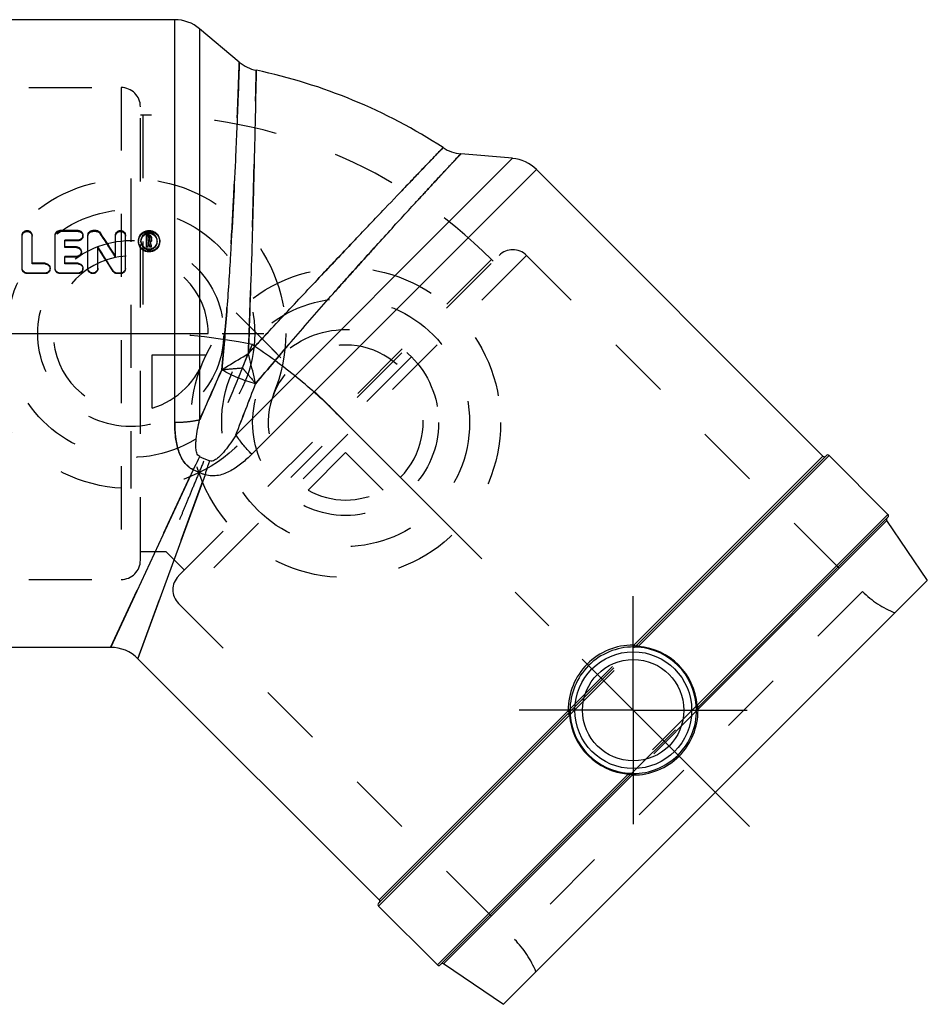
# Model space of a CAD drawing. Header units: millimetres. Extents: x 427 to 568, y 449 to 551.
# Tile 2 of 2: x 474 to 568, y 449 to 551. Entities that reach past the tile are written whole.
import ezdxf

# ---------------------------------------------------------------- set-up
doc = ezdxf.new("R2010")
doc.units = ezdxf.units.MM
doc.header["$LTSCALE"] = 65.185185
doc.linetypes.add('CENTER', pattern=[0.6, 0.375, -0.075, 0.075, -0.075])
doc.linetypes.add('HIDDEN', pattern=[0.2, 0.1, -0.1])
for name, color, linetype in [('ACHSEN_S', 7, 'CONTINUOUS'), ('FLAECHEN', 7, 'CONTINUOUS'), ('KOERPER', 7, 'CONTINUOUS'), ('KONST.EL_MIT_GEO', 7, 'CONTINUOUS'), ('KURVEN', 7, 'CONTINUOUS'), ('L1', 7, 'CONTINUOUS')]:
    doc.layers.add(name, color=color, linetype=linetype)

msp = doc.modelspace()

# ---------------------------------------------------------------- linework, layer by layer
at = {"layer": 'ACHSEN_S', "color": 2, "linetype": 'CENTER'}
msp.add_line((549.82, 467.23), (499.54, 517.51), dxfattribs=at)
at = {"layer": 'FLAECHEN', "color": 8, "linetype": 'HIDDEN'}
for p, q in [((487.15, 540.69), (486.91, 540.69)), ((487.15, 540.69), (487.15, 518.14)), ((489.57, 495.59), (486.91, 495.59))]:
    msp.add_line(p, q, dxfattribs=at)
msp.add_arc((487.08, 460.09), 58.05, 78.7082, 89.9324, dxfattribs=at)
msp.add_open_spline([(498.44, 517.02), (497.88, 515.66), (496.78, 512.99), (495.16, 509.1), (493.89, 506.01), (492.93, 503.71), (492.28, 502.14), (491.69, 500.71), (491.16, 499.43), (490.7, 498.32), (490.36, 497.5), (490.13, 496.94), (489.98, 496.59), (489.86, 496.29), (489.76, 496.05), (489.69, 495.88), (489.64, 495.77), (489.62, 495.7), (489.6, 495.66), (489.58, 495.62), (489.58, 495.61), (489.57, 495.59), (489.57, 495.59)], degree=3, knots=[0, 0, 0, 0, 0.190397, 0.373753, 0.544359, 0.623019, 0.696232, 0.763227, 0.823238, 0.875528, 0.919401, 0.937987, 0.95424, 0.968104, 0.979525, 0.988456, 0.991974, 0.994857, 0.997104, 0.998712, 0.999678, 1, 1, 1, 1], dxfattribs=at)
at = {"layer": 'KOERPER', "color": 7, "linetype": 'Continuous'}
for p, q in [((490.45, 550.54), (448.61, 550.54)), ((497.12, 546.17), (493.02, 549.6)), ((525.32, 536.23), (520, 536.69)), ((557.39, 505.48), (527.8, 535.07)), ((558.02, 505.55), (564.1, 499.47)), ((483.87, 485.74), (448.61, 485.74)), ((511.57, 459.66), (486.66, 484.57)), ((511.5, 459.03), (517.58, 452.95))]:
    msp.add_line(p, q, dxfattribs=at)
at = {"layer": 'KOERPER', "color": 8, "linetype": 'HIDDEN'}
for p, q in [((523.17, 525.77), (507.23, 509.82)), ((523.34, 525.6), (523.17, 525.77)), ((491.45, 493.71), (489.57, 495.59)), ((486.66, 484.57), (486.63, 484.6))]:
    msp.add_line(p, q, dxfattribs=at)
at = {"layer": 'KOERPER', "color": 2, "linetype": 'CENTER'}
for q in [(537.8, 491.02), (526.03, 479.25), (549.57, 479.25), (537.8, 467.48)]:
    msp.add_line((537.8, 479.25), q, dxfattribs=at)
at = {"layer": 'KOERPER', "color": 7, "linetype": 'Continuous'}
msp.add_arc((487.15, 489.74), 56.8, 56.9105, 78.0766, dxfattribs=at)
at = {"layer": 'KOERPER', "color": 8, "linetype": 'HIDDEN'}
msp.add_arc((487.15, 489.74), 50.95, 45, 90, dxfattribs=at)
at = {"layer": 'KONST.EL_MIT_GEO', "color": 7, "linetype": 'Continuous'}
for p, q in [((490.45, 508.97), (490.45, 550.54)), ((493.02, 549.6), (493.02, 509.24)), ((496.78, 507.68), (525.32, 536.23)), ((527.8, 535.07), (498.41, 505.68)), ((480.47, 528.78), (478.6, 528.78)), ((482.34, 528.78), (482, 528.78)), ((474.7, 524.88), (474.7, 528.29)), ((475.72, 525.39), (475.72, 528.29)), ((478.09, 524.88), (478.09, 528.29)), ((479.11, 527.09), (479.11, 527.79)), ((480.47, 527.79), (479.11, 527.79)), ((480.47, 527.7), (479.11, 527.7)), ((480.47, 527.7), (480.47, 527.79)), ((481.49, 524.88), (481.49, 528.29)), ((484.34, 526.1), (484.34, 528.29)), ((485.36, 524.88), (485.36, 528.29)), ((487.55, 527.05), (487.55, 528.28)), ((487.8, 528.28), (487.55, 528.28)), ((487.72, 527.78), (487.72, 528.12)), ((487.8, 528.12), (487.72, 528.12)), ((487.8, 528.03), (487.72, 528.03)), ((487.8, 527.78), (487.72, 527.78)), ((487.72, 527.05), (487.72, 527.61)), ((487.77, 527.61), (487.72, 527.61)), ((487.78, 527.56), (487.77, 527.61)), ((487.8, 528.03), (487.8, 528.12)), ((487.89, 527.86), (487.89, 528.04)), ((487.95, 527.59), (487.94, 527.65)), ((487.96, 527.54), (487.95, 527.59)), ((488.06, 527.86), (488.06, 528.04)), ((480.3, 527.09), (479.11, 527.09)), ((482.51, 524.88), (482.51, 527.09)), ((482.68, 526.74), (482.51, 527.01)), ((487.72, 527.13), (487.55, 527.13)), ((487.72, 527.05), (487.55, 527.05)), ((487.77, 527.53), (487.72, 527.53)), ((487.78, 527.47), (487.77, 527.53)), ((487.84, 527.29), (487.78, 527.56)), ((487.82, 527.31), (487.78, 527.47)), ((487.84, 527.21), (487.82, 527.31)), ((487.86, 527.24), (487.84, 527.29)), ((487.87, 527.19), (487.86, 527.24)), ((487.88, 527.13), (487.87, 527.19)), ((487.88, 527.05), (487.88, 527.13)), ((488.06, 527.13), (487.88, 527.13)), ((488.06, 527.05), (487.88, 527.05)), ((487.98, 527.48), (487.96, 527.54)), ((488.02, 527.3), (487.98, 527.48)), ((488.04, 527.19), (488.02, 527.3)), ((488.06, 527.13), (488.04, 527.19)), ((488.06, 527.05), (488.06, 527.13)), ((479.11, 525.39), (479.11, 526.1)), ((480.3, 526.1), (479.11, 526.1)), ((480.3, 526.02), (479.11, 526.02)), ((480.3, 526.02), (480.3, 526.1)), ((477.08, 525.39), (475.72, 525.39)), ((480.47, 525.39), (479.11, 525.39)), ((484.08, 524.56), (484.08, 524.62)), ((475.21, 524.32), (475.21, 524.38)), ((477.08, 524.38), (475.21, 524.38)), ((477.08, 524.32), (475.21, 524.32)), ((477.08, 524.32), (477.08, 524.38)), ((478.6, 524.32), (478.6, 524.38)), ((480.47, 524.38), (478.6, 524.38)), ((480.47, 524.32), (478.6, 524.32)), ((480.47, 524.32), (480.47, 524.38)), ((484.51, 524.32), (484.51, 524.38)), ((484.85, 524.38), (484.51, 524.38)), ((484.85, 524.32), (484.51, 524.32)), ((484.85, 524.32), (484.85, 524.38)), ((557.39, 505.48), (537.89, 485.99)), ((557.74, 505.55), (538.05, 485.87)), ((558.02, 505.55), (538.31, 485.84)), ((492.36, 504.07), (483.84, 485.75)), ((493.59, 503.56), (486.66, 484.58)), ((544.39, 479.76), (564.1, 499.47)), ((544.42, 479.5), (564.1, 499.19)), ((544.52, 479.37), (563.98, 498.84)), ((568.17, 492.64), (563.98, 498.84)), ((524.41, 448.89), (568.16, 492.64)), ((483.84, 485.75), (483.83, 485.74)), ((537.83, 485.77), (537.84, 485.78)), ((486.66, 484.58), (486.66, 484.57)), ((531.18, 479), (511.5, 459.31)), ((531.06, 479.16), (511.57, 459.66)), ((531.27, 479.21), (531.28, 479.22)), ((544.33, 479.29), (544.32, 479.28)), ((531.21, 478.74), (511.5, 459.03)), ((537.77, 472.73), (537.76, 472.72)), ((517.58, 452.95), (537.29, 472.66)), ((517.86, 452.95), (537.55, 472.63)), ((518.21, 453.07), (537.68, 472.53)), ((524.41, 448.88), (518.21, 453.07))]:
    msp.add_line(p, q, dxfattribs=at)
at = {"layer": 'KONST.EL_MIT_GEO', "color": 8, "linetype": 'HIDDEN'}
for p, q in [((436.27, 543.54), (484.91, 543.54)), ((484.91, 543.54), (484.91, 492.74)), ((486.91, 494.74), (486.91, 541.54)), ((487.15, 540.69), (486.91, 540.69)), ((478.6, 528.68), (478.6, 528.78)), ((480.47, 528.68), (478.6, 528.68)), ((480.47, 528.68), (480.47, 528.78)), ((482, 528.68), (482, 528.78)), ((482.34, 528.68), (482, 528.68)), ((482.34, 528.68), (482.34, 528.78)), ((480.98, 528.19), (480.98, 528.29)), ((482.77, 528.45), (482.77, 528.55)), ((486.7, 527.62), (486.7, 527.71)), ((486.96, 527.62), (486.96, 527.71)), ((487.8, 528.19), (487.55, 528.19)), ((487.72, 527.69), (487.72, 527.78)), ((487.8, 527.69), (487.72, 527.69)), ((487.77, 527.53), (487.77, 527.61)), ((487.8, 528.19), (487.8, 528.28)), ((487.8, 527.69), (487.8, 527.78)), ((487.89, 527.77), (487.89, 527.86)), ((487.94, 527.56), (487.94, 527.65)), ((488.06, 527.77), (488.06, 527.86)), ((488.65, 527.62), (488.65, 527.71)), ((488.91, 527.62), (488.91, 527.71)), ((479.11, 527.01), (479.11, 527.09)), ((480.3, 527.01), (479.11, 527.01)), ((480.3, 527.01), (480.3, 527.09)), ((480.81, 526.52), (480.81, 526.59)), ((487.87, 527.1), (487.84, 527.21)), ((487.88, 527.05), (487.87, 527.1)), ((488.06, 527.05), (487.94, 527.56)), ((484.34, 526.02), (484.34, 526.1)), ((490.85, 493.11), (523.94, 526.2)), ((526.77, 526.2), (490.85, 490.28)), ((523.34, 525.6), (523.17, 525.77)), ((526.77, 526.2), (561.47, 491.5)), ((474.7, 524.82), (474.7, 524.88)), ((475.72, 525.32), (475.72, 525.39)), ((477.08, 525.32), (475.72, 525.32)), ((477.08, 525.32), (477.08, 525.39)), ((477.58, 524.82), (477.58, 524.88)), ((478.09, 524.82), (478.09, 524.88)), ((479.11, 525.32), (479.11, 525.39)), ((480.47, 525.32), (479.11, 525.32)), ((480.47, 525.32), (480.47, 525.39)), ((480.98, 524.82), (480.98, 524.88)), ((481.49, 524.82), (481.49, 524.88)), ((482.51, 524.82), (482.51, 524.88)), ((485.36, 524.82), (485.36, 524.88)), ((497.44, 514.6), (498.05, 516.06)), ((483.83, 485.74), (492.36, 504.07)), ((486.66, 484.57), (493.59, 503.56)), ((487.15, 495.59), (486.91, 495.59)), ((436.27, 492.74), (484.91, 492.74)), ((561.47, 491.5), (525.55, 455.58)), ((490.85, 490.28), (525.55, 455.58)), ((531.06, 479.16), (537.89, 485.99)), ((531.18, 479), (538.05, 485.87)), ((531.21, 478.74), (538.31, 485.84)), ((544.39, 479.76), (537.29, 472.66)), ((537.55, 472.63), (544.42, 479.5)), ((544.52, 479.37), (537.68, 472.53))]:
    msp.add_line(p, q, dxfattribs=at)
at = {"layer": 'KONST.EL_MIT_GEO', "color": 7, "linetype": 'Continuous'}
for radius in [6.03, 5.23]:
    msp.add_circle((537.8, 479.25), radius, dxfattribs=at)
for centre, radius, start, end in [((490.45, 546.54), 4, 50, 90), ((499.69, 549.23), 4, 230, 258.0916), ((520.34, 540.68), 4, 236.9085, 265), ((524.97, 532.24), 4, 45, 85), ((136.49, 304.38), 412.51, 32.5125, 32.9169), ((487.74, 527.71), 1.04, 156.5964, 179.9561), ((487.8, 527.54), 0.891, 82.9715, 97.0326), ((487.81, 527.87), 0.253, 300.6809, 313.7483), ((487.82, 528.04), 0.238, 359.9859, 11), ((487.81, 527.67), 0.862, 61.2716, 68.4911), ((487.87, 527.71), 1.04, 0.044, 23.4303), ((125.27, 297.98), 424.4, 32.2772, 32.6728), ((129.22, 298.34), 420.84, 32.5162, 32.8689), ((487.81, 527.75), 0.866, 248.604, 298.9391), ((2228.11, -256.4), 1896.51, 156.01918, 156.18979), ((-1266.2, 1191.16), 1890.82, 338.80967, 338.9808), ((497.02, 513.59), 9.08, 243.9025, 251.0975), ((557.53, 505.62), 0.2, 225, 315), ((557.88, 505.41), 0.2, 45, 135.0004), ((563.96, 499.33), 0.2, 314.9996, 45), ((564.15, 498.95), 0.2, 135, 214.0001), ((537.78, 479.27), 6.7, 89.644, 180.356), ((537.82, 486.06), 0.101, 299.8581, 314.9187), ((483.83, 481.74), 4, 45, 90), ((537.83, 479.22), 6.56, 89.8711, 180.1289), ((537.82, 486.1), 0.334, 272.7307, 314.9669), ((537.82, 479.23), 6.54, 87.9865, 89.9186), ((537.8, 488.5), 2.74, 270.5314, 271.1469), ((537.84, 486.08), 0.298, 269.6693, 292.3849), ((537.81, 488.25), 2.48, 271.1472, 271.8073), ((537.82, 487.93), 2.16, 271.7887, 273.9028), ((537.82, 479.21), 6.56, 85.5945, 87.9865), ((534.63, 498.12), 12.82, 286.2349, 286.6541), ((537.81, 479.25), 6.6, 4.3611, 85.6389), ((537.83, 479.28), 6.49, 4.356, 85.6444), ((530.97, 479.2), 0.299, 315.0254, 330.0013), ((530.95, 479.23), 0.333, 315.022, 324.9386), ((518.93, 482.42), 12.82, 343.3459, 343.7651), ((530.62, 479.01), 0.645, 343.7307, 345.9521), ((537.78, 479.23), 6.49, 180.0466, 182.0286), ((537.8, 479.23), 6.52, 182.0286, 184.3681), ((537.81, 479.24), 6.53, 269.5719, 0.4281), ((537.82, 479.23), 6.67, 269.58, 0.4164), ((537.76, 479.27), 6.56, 2.0587, 4.4059), ((537.78, 479.27), 6.54, 0.081, 2.0587), ((556.67, 476.08), 12.82, 163.3459, 163.7651), ((544.98, 479.49), 0.645, 163.7306, 165.9525), ((544.65, 479.27), 0.333, 135.0216, 141.73), ((544.63, 479.3), 0.299, 135.0254, 142.5608), ((537.83, 479.23), 6.66, 0.3965, 0.6223), ((537.8, 479.24), 6.6, 184.3605, 265.6395), ((537.77, 479.22), 6.49, 184.3256, 265.6748), ((537.78, 479.25), 6.52, 265.632, 268.0064), ((537.78, 479.22), 6.49, 268.0065, 269.9534), ((537.79, 470.51), 2.22, 91.7002, 93.7442), ((537.79, 472.4), 0.336, 92.7315, 116.1924), ((537.75, 472.42), 0.296, 89.5604, 112.3913), ((537.79, 470.38), 2.35, 91.0752, 91.72), ((537.79, 470.34), 2.39, 90.4419, 91.0752), ((540.97, 460.38), 12.82, 106.2349, 106.6541), ((537.79, 472.39), 0.338, 131.5971, 134.9672), ((537.82, 479.22), 6.66, 269.3766, 269.5988), ((511.43, 459.52), 0.2, 315, 45), ((511.64, 459.17), 0.2, 134.9995, 225), ((517.72, 453.09), 0.2, 225, 315.0005), ((518.1, 452.9), 0.2, 55.9999, 135)]:
    msp.add_arc(centre, radius, start, end, dxfattribs=at)
at = {"layer": 'KONST.EL_MIT_GEO', "color": 8, "linetype": 'HIDDEN'}
for centre, radius, start, end in [((484.91, 541.54), 2, 0, 90), ((480.51, 528.19), 0.471, 349.657, 359.9737), ((140.98, 305.15), 408.27, 32.7523, 33.1582), ((487.73, 527.62), 1.03, 180.0597, 195.742), ((487.75, 527.62), 0.797, 176.8459, 180.0116), ((487.86, 527.62), 0.797, 359.9883, 3.1605), ((487.88, 527.62), 1.03, 344.2797, 359.9407), ((487.81, 527.78), 0.253, 300.4479, 309.0776), ((525.36, 524.79), 2, 45, 135), ((480.33, 526.52), 0.481, 349.7245, 359.9755), ((477.09, 524.82), 0.491, 346.9722, 359.9685), ((480.49, 524.82), 0.491, 346.9722, 359.9685), ((482.02, 524.82), 0.487, 350.6491, 0.0487), ((484.88, 524.82), 0.487, 352.0371, 0.0344), ((465.8, 468.13), 58.78, 50.615, 56.2693), ((2169.09, -230.23), 1831.94, 156.01645, 156.19309), ((466.85, 469.43), 57.12, 45.0088, 50.5974), ((-1206.15, 1167.99), 1826.46, 338.80637, 338.98354), ((484.91, 494.74), 2, 270, 360), ((492.26, 491.69), 2, 135, 225), ((568.55, 498.57), 10, 225, 248.0739), ((518.48, 448.5), 10, 21.9261, 45)]:
    msp.add_arc(centre, radius, start, end, dxfattribs=at)
for points, knots in [([(495.31, 514.4), (495.5, 516.41), (495.83, 520.36), (496.21, 526.15), (496.47, 530.77), (496.64, 534.22), (496.74, 536.55), (496.83, 538.67), (496.91, 540.56), (496.98, 542.2), (497.02, 543.4), (497.05, 544.22), (497.07, 544.73), (497.08, 545.16), (497.1, 545.51), (497.11, 545.76), (497.11, 545.91), (497.11, 546), (497.12, 546.07), (497.12, 546.13), (497.12, 546.14), (497.12, 546.17), (497.12, 546.17)], [0, 0, 0, 0, 0.189773, 0.374432, 0.546799, 0.626107, 0.699677, 0.766695, 0.826413, 0.878157, 0.921332, 0.93955, 0.955445, 0.968975, 0.9801, 0.988786, 0.992206, 0.995009, 0.997191, 0.998752, 0.999688, 1, 1, 1, 1]), ([(498.06, 516.08), (498.13, 517.95), (498.25, 521.64), (498.42, 527.01), (498.56, 531.99), (498.67, 536.38), (498.75, 540), (498.81, 542.46), (498.84, 543.94), (498.86, 544.7), (498.86, 545.13), (498.87, 545.32)], [0, 0, 0, 0, 0.192574, 0.378521, 0.550971, 0.703109, 0.828701, 0.922469, 0.956108, 0.980403, 1, 1, 1, 1]), ([(518.16, 537.33), (518.02, 537.19), (517.5, 536.64), (516.34, 535.44), (514.47, 533.48), (511.97, 530.86), (508.95, 527.68), (505.52, 524.07), (502.49, 520.84), (499.98, 518.14), (498.7, 516.77), (498.06, 516.08)], [0, 0, 0, 0, 0.01961, 0.077573, 0.171386, 0.297036, 0.449211, 0.621641, 0.80753, 0.90336, 1, 1, 1, 1]), ([(519.99, 536.69), (520, 536.69), (519.97, 536.68), (519.97, 536.66), (519.93, 536.62), (519.88, 536.57), (519.82, 536.51), (519.71, 536.39), (519.54, 536.21), (519.3, 535.95), (519.01, 535.64), (518.67, 535.27), (518.27, 534.84), (517.83, 534.37), (517.14, 533.63), (516.18, 532.58), (514.9, 531.19), (513.46, 529.62), (511.89, 527.9), (510.2, 526.04), (508.41, 524.05), (505.89, 521.23), (502.66, 517.54), (500.09, 514.51), (498.81, 512.95)], [0, 0, 0, 0, 0.000312, 0.001248, 0.002809, 0.004992, 0.007794, 0.011215, 0.0199, 0.031026, 0.044556, 0.060451, 0.078669, 0.099153, 0.121844, 0.173588, 0.233306, 0.300324, 0.373894, 0.453202, 0.537391, 0.625569, 0.810227, 1, 1, 1, 1]), ([(474.7, 528.19), (474.7, 528.32), (474.81, 528.58), (475.21, 528.73), (475.6, 528.58), (475.72, 528.32), (475.72, 528.19)], [0, 0, 0, 0, 0.246963, 0.500445, 0.753315, 1, 1, 1, 1]), ([(478.09, 528.19), (478.09, 528.32), (478.21, 528.58), (478.47, 528.68), (478.6, 528.68)], [0, 0, 0, 0, 0.49306, 1, 1, 1, 1]), ([(480.47, 528.68), (480.6, 528.68), (480.87, 528.58), (480.98, 528.32), (480.98, 528.19)], [0, 0, 0, 0, 0.507149, 1, 1, 1, 1]), ([(481.49, 528.19), (481.49, 528.32), (481.6, 528.58), (481.87, 528.68), (482, 528.68)], [0, 0, 0, 0, 0.49306, 1, 1, 1, 1]), ([(482.34, 528.68), (482.42, 528.68), (482.6, 528.64), (482.73, 528.52), (482.77, 528.45)], [0, 0, 0, 0, 0.505426, 1, 1, 1, 1]), ([(484.34, 528.19), (484.34, 528.32), (484.46, 528.58), (484.85, 528.73), (485.25, 528.58), (485.36, 528.32), (485.36, 528.19)], [0, 0, 0, 0, 0.246963, 0.500445, 0.753315, 1, 1, 1, 1]), ([(486.7, 527.62), (486.7, 527.76), (486.76, 528.04), (487.09, 528.51), (487.81, 528.79), (488.53, 528.51), (488.85, 528.04), (488.91, 527.76), (488.91, 527.62)], [0, 0, 0, 0, 0.124079, 0.250114, 0.500706, 0.751187, 0.87676, 1, 1, 1, 1]), ([(486.96, 527.62), (486.96, 527.52), (487, 527.3), (487.25, 526.94), (487.8, 526.71), (488.36, 526.94), (488.61, 527.3), (488.65, 527.52), (488.65, 527.62)], [0, 0, 0, 0, 0.123285, 0.249362, 0.499763, 0.750219, 0.876294, 1, 1, 1, 1]), ([(487.8, 528.19), (487.87, 528.19), (488, 528.14), (488.06, 528.01), (488.06, 527.95)], [0, 0, 0, 0, 0.505255, 1, 1, 1, 1]), ([(487.8, 527.69), (487.83, 527.69), (487.87, 527.71), (487.89, 527.75), (487.89, 527.77)], [0, 0, 0, 0, 0.507935, 1, 1, 1, 1]), ([(480.3, 527.01), (480.43, 527.01), (480.7, 526.91), (480.81, 526.64), (480.81, 526.52)], [0, 0, 0, 0, 0.505835, 1, 1, 1, 1]), ([(477.08, 525.32), (477.2, 525.32), (477.47, 525.22), (477.58, 524.95), (477.58, 524.82)], [0, 0, 0, 0, 0.504252, 1, 1, 1, 1]), ([(480.47, 525.32), (480.6, 525.32), (480.87, 525.22), (480.98, 524.95), (480.98, 524.82)], [0, 0, 0, 0, 0.504252, 1, 1, 1, 1]), ([(495.31, 514.4), (495.47, 514.42), (496.18, 514.49), (496.89, 514.54), (497.44, 514.6)], [0, 0, 0, 0, 0.224225, 1, 1, 1, 1]), ([(497.44, 514.6), (497.56, 514.45), (498.02, 513.9), (498.49, 513.36), (498.81, 512.95)], [0, 0, 0, 0, 0.270509, 1, 1, 1, 1]), ([(490.45, 508.97), (490.91, 508.97), (491.77, 509.02), (492.63, 509.15), (493.02, 509.24)], [0, 0, 0, 0, 0.529122, 1, 1, 1, 1]), ([(490.45, 508.97), (490.45, 508.51), (490.49, 507.59), (490.73, 506.23), (491.17, 505.16), (491.77, 504.45), (492.15, 504.18), (492.36, 504.07)], [0, 0, 0, 0, 0.252115, 0.500749, 0.747372, 0.872383, 1, 1, 1, 1]), ([(498.41, 505.68), (498.08, 506), (497.5, 506.64), (496.99, 507.34), (496.78, 507.68)], [0, 0, 0, 0, 0.529123, 1, 1, 1, 1]), ([(492.36, 504.07), (492.42, 504.18), (492.66, 504.63), (492.87, 505.08), (493.03, 505.43)], [0, 0, 0, 0, 0.241216, 1, 1, 1, 1])]:
    msp.add_open_spline(points, degree=3, knots=knots, dxfattribs=at)
at = {"layer": 'KONST.EL_MIT_GEO', "color": 7, "linetype": 'Continuous'}
for points, knots in [([(497.12, 546.17), (497.12, 546.15), (497.12, 546.1), (497.12, 545.98), (497.11, 545.78), (497.09, 545.37), (497.07, 544.65), (497.03, 543.57), (496.98, 542.2), (496.91, 540.56), (496.83, 538.67), (496.71, 535.7), (496.51, 531.55), (496.21, 526.15), (495.83, 520.36), (495.5, 516.41), (495.31, 514.4)], [0, 0, 0, 0, 0.001249, 0.00499, 0.011216, 0.019906, 0.04457, 0.078697, 0.121894, 0.173659, 0.233404, 0.30045, 0.453366, 0.625723, 0.81033, 1, 1, 1, 1]), ([(498.87, 545.32), (498.87, 545.32), (498.86, 545.3), (498.87, 545.28), (498.86, 545.23), (498.86, 545.14), (498.86, 544.97), (498.85, 544.72), (498.85, 544.4), (498.84, 544.01), (498.83, 543.55), (498.81, 542.81), (498.79, 541.72), (498.76, 540.23), (498.72, 538.5), (498.67, 536.56), (498.62, 534.43), (498.54, 531.26), (498.42, 527), (498.25, 521.63), (498.12, 517.94), (498.05, 516.06)], [0, 0, 0, 0, 0.000307, 0.001228, 0.002764, 0.004913, 0.011044, 0.019602, 0.030566, 0.043907, 0.059585, 0.077561, 0.120203, 0.171373, 0.23052, 0.29702, 0.370167, 0.449201, 0.621646, 0.80754, 1, 1, 1, 1]), ([(498.05, 516.06), (499.33, 517.44), (501.84, 520.15), (505.52, 524.06), (508.94, 527.68), (511.97, 530.86), (514.19, 533.19), (515.66, 534.73), (516.54, 535.64), (517.18, 536.31), (517.76, 536.91), (517.89, 537.06), (518.19, 537.36), (518.16, 537.33)], [0, 0, 0, 0, 0.19255, 0.378489, 0.550939, 0.703086, 0.82869, 0.87984, 0.922465, 0.956109, 0.980403, 0.995086, 1, 1, 1, 1]), ([(498.81, 512.95), (500.09, 514.5), (502.66, 517.53), (506.48, 521.9), (510.09, 525.92), (512.89, 529), (514.89, 531.19), (516.18, 532.58), (517.29, 533.79), (518.22, 534.79), (518.96, 535.58), (519.45, 536.11), (519.73, 536.41), (519.88, 536.57), (519.95, 536.66), (519.99, 536.69)], [0, 0, 0, 0, 0.18967, 0.374277, 0.546634, 0.69955, 0.766597, 0.826341, 0.878107, 0.921303, 0.95543, 0.980094, 0.988784, 0.99501, 1, 1, 1, 1]), ([(474.7, 528.29), (474.7, 528.41), (474.81, 528.68), (475.21, 528.83), (475.6, 528.68), (475.72, 528.41), (475.72, 528.29)], [0, 0, 0, 0, 0.247778, 0.500443, 0.752501, 1, 1, 1, 1]), ([(478.09, 528.29), (478.09, 528.41), (478.21, 528.68), (478.47, 528.78), (478.6, 528.78)], [0, 0, 0, 0, 0.494689, 1, 1, 1, 1]), ([(480.47, 528.78), (480.6, 528.78), (480.87, 528.68), (480.98, 528.41), (480.98, 528.29)], [0, 0, 0, 0, 0.50552, 1, 1, 1, 1]), ([(481.49, 528.29), (481.49, 528.41), (481.6, 528.68), (481.87, 528.78), (482, 528.78)], [0, 0, 0, 0, 0.494689, 1, 1, 1, 1]), ([(482.34, 528.78), (482.42, 528.78), (482.6, 528.74), (482.73, 528.62), (482.77, 528.55)], [0, 0, 0, 0, 0.504513, 1, 1, 1, 1]), ([(484.34, 528.29), (484.34, 528.41), (484.46, 528.68), (484.85, 528.83), (485.25, 528.68), (485.36, 528.41), (485.36, 528.29)], [0, 0, 0, 0, 0.247778, 0.500443, 0.752501, 1, 1, 1, 1]), ([(486.79, 528.12), (486.87, 528.31), (487.16, 528.66), (487.81, 528.84), (488.45, 528.66), (488.74, 528.32), (488.82, 528.12)], [0, 0, 0, 0, 0.248705, 0.500346, 0.751501, 1, 1, 1, 1]), ([(480.98, 528.29), (480.98, 528.16), (480.87, 527.89), (480.6, 527.79), (480.47, 527.79)], [0, 0, 0, 0, 0.494188, 1, 1, 1, 1]), ([(480.97, 528.11), (480.95, 528), (480.82, 527.78), (480.59, 527.7), (480.47, 527.7)], [0, 0, 0, 0, 0.493593, 1, 1, 1, 1]), ([(487.39, 528.42), (487.26, 528.35), (487.04, 528.15), (486.96, 527.85), (486.96, 527.71)], [0, 0, 0, 0, 0.503055, 1, 1, 1, 1]), ([(487.14, 528.12), (487.11, 528.09), (487.01, 527.95), (486.96, 527.79), (486.96, 527.67)], [0, 0, 0, 0, 0.255205, 1, 1, 1, 1]), ([(486.96, 527.71), (486.96, 527.57), (487, 527.39), (487.11, 527.24), (487.14, 527.2)], [0, 0, 0, 0, 0.744545, 1, 1, 1, 1]), ([(488.13, 528.47), (488.01, 528.52), (487.75, 528.56), (487.5, 528.48), (487.39, 528.42)], [0, 0, 0, 0, 0.50048, 1, 1, 1, 1]), ([(488.65, 527.71), (488.65, 527.85), (488.57, 528.15), (488.35, 528.35), (488.22, 528.42)], [0, 0, 0, 0, 0.496026, 1, 1, 1, 1]), ([(488.65, 527.67), (488.65, 527.79), (488.6, 527.95), (488.5, 528.09), (488.47, 528.12)], [0, 0, 0, 0, 0.744202, 1, 1, 1, 1]), ([(488.47, 527.2), (488.5, 527.24), (488.6, 527.39), (488.65, 527.57), (488.65, 527.71)], [0, 0, 0, 0, 0.254884, 1, 1, 1, 1]), ([(480.3, 527.09), (480.43, 527.09), (480.7, 526.99), (480.81, 526.72), (480.81, 526.59)], [0, 0, 0, 0, 0.504206, 1, 1, 1, 1]), ([(480.81, 526.59), (480.81, 526.47), (480.7, 526.2), (480.43, 526.1), (480.3, 526.1)], [0, 0, 0, 0, 0.495614, 1, 1, 1, 1]), ([(488.87, 527.34), (488.81, 527.12), (488.52, 526.71), (487.8, 526.48), (487.09, 526.71), (486.8, 527.12), (486.74, 527.34)], [0, 0, 0, 0, 0.247991, 0.500469, 0.752602, 1, 1, 1, 1]), ([(488.82, 527.3), (488.74, 527.1), (488.45, 526.76), (487.8, 526.57), (487.16, 526.76), (486.87, 527.1), (486.79, 527.3)], [0, 0, 0, 0, 0.248883, 0.500362, 0.751353, 1, 1, 1, 1]), ([(480.8, 526.43), (480.78, 526.32), (480.65, 526.1), (480.42, 526.02), (480.3, 526.02)], [0, 0, 0, 0, 0.494866, 1, 1, 1, 1]), ([(475.21, 524.38), (475.08, 524.38), (474.81, 524.49), (474.7, 524.76), (474.7, 524.88)], [0, 0, 0, 0, 0.501973, 1, 1, 1, 1]), ([(475.21, 524.32), (475.08, 524.32), (474.81, 524.43), (474.7, 524.69), (474.7, 524.82)], [0, 0, 0, 0, 0.503601, 1, 1, 1, 1]), ([(477.08, 525.39), (477.2, 525.39), (477.47, 525.28), (477.58, 525.01), (477.58, 524.88)], [0, 0, 0, 0, 0.502623, 1, 1, 1, 1]), ([(477.58, 524.88), (477.58, 524.76), (477.47, 524.49), (477.21, 524.38), (477.08, 524.38)], [0, 0, 0, 0, 0.497284, 1, 1, 1, 1]), ([(477.57, 524.71), (477.55, 524.6), (477.42, 524.4), (477.19, 524.32), (477.08, 524.32)], [0, 0, 0, 0, 0.496663, 1, 1, 1, 1]), ([(478.6, 524.38), (478.47, 524.38), (478.2, 524.49), (478.09, 524.76), (478.09, 524.88)], [0, 0, 0, 0, 0.501973, 1, 1, 1, 1]), ([(478.6, 524.32), (478.47, 524.32), (478.21, 524.43), (478.09, 524.69), (478.09, 524.82)], [0, 0, 0, 0, 0.503601, 1, 1, 1, 1]), ([(480.47, 525.39), (480.6, 525.39), (480.87, 525.28), (480.98, 525.01), (480.98, 524.88)], [0, 0, 0, 0, 0.502623, 1, 1, 1, 1]), ([(480.98, 524.88), (480.98, 524.76), (480.87, 524.49), (480.6, 524.38), (480.47, 524.38)], [0, 0, 0, 0, 0.497284, 1, 1, 1, 1]), ([(480.97, 524.71), (480.94, 524.6), (480.81, 524.4), (480.58, 524.32), (480.47, 524.32)], [0, 0, 0, 0, 0.496663, 1, 1, 1, 1]), ([(482.51, 524.88), (482.51, 524.75), (482.4, 524.49), (482, 524.33), (481.6, 524.49), (481.49, 524.76), (481.49, 524.88)], [0, 0, 0, 0, 0.249359, 0.500455, 0.750923, 1, 1, 1, 1]), ([(482.5, 524.74), (482.48, 524.62), (482.34, 524.39), (481.96, 524.28), (481.59, 524.45), (481.49, 524.7), (481.49, 524.82)], [0, 0, 0, 0, 0.247703, 0.50039, 0.751668, 1, 1, 1, 1]), ([(484.51, 524.38), (484.43, 524.38), (484.26, 524.42), (484.13, 524.54), (484.08, 524.62)], [0, 0, 0, 0, 0.498103, 1, 1, 1, 1]), ([(484.51, 524.32), (484.43, 524.32), (484.26, 524.37), (484.13, 524.49), (484.08, 524.56)], [0, 0, 0, 0, 0.499035, 1, 1, 1, 1]), ([(485.36, 524.88), (485.36, 524.76), (485.25, 524.49), (484.98, 524.38), (484.85, 524.38)], [0, 0, 0, 0, 0.497864, 1, 1, 1, 1]), ([(485.36, 524.75), (485.34, 524.64), (485.22, 524.41), (484.97, 524.32), (484.85, 524.32)], [0, 0, 0, 0, 0.495311, 1, 1, 1, 1]), ([(495.31, 514.4), (495.52, 514.54), (496.42, 515.1), (497.35, 515.64), (498.05, 516.06)], [0, 0, 0, 0, 0.231903, 1, 1, 1, 1]), ([(498.81, 512.95), (498.76, 513.2), (498.52, 514.24), (498.25, 515.27), (498.05, 516.06)], [0, 0, 0, 0, 0.231898, 1, 1, 1, 1]), ([(498.81, 512.95), (498.19, 513.1), (497, 513.52), (495.85, 514.07), (495.31, 514.4)], [0, 0, 0, 0, 0.499999, 1, 1, 1, 1]), ([(490.45, 508.97), (490.91, 508.97), (491.77, 509.02), (492.63, 509.15), (493.02, 509.24)], [0, 0, 0, 0, 0.529123, 1, 1, 1, 1]), ([(492.36, 504.07), (492.15, 504.18), (491.77, 504.45), (491.17, 505.16), (490.73, 506.23), (490.49, 507.59), (490.45, 508.51), (490.45, 508.97)], [0, 0, 0, 0, 0.127611, 0.252619, 0.499243, 0.747882, 1, 1, 1, 1]), ([(493.03, 505.43), (492.96, 505.47), (492.83, 505.58), (492.73, 505.81), (492.67, 506.05), (492.63, 506.37), (492.63, 506.79), (492.68, 507.44), (492.81, 508.26), (492.95, 508.91), (493.02, 509.24)], [0, 0, 0, 0, 0.061753, 0.123392, 0.185187, 0.247153, 0.371547, 0.496516, 0.747657, 1, 1, 1, 1]), ([(496.78, 507.68), (496.6, 507.4), (496.24, 506.85), (495.75, 506.17), (495.32, 505.67), (495.03, 505.38), (494.77, 505.18), (494.56, 505.05), (494.33, 504.96), (494.16, 504.97), (494.08, 505)], [0, 0, 0, 0, 0.252397, 0.503591, 0.628584, 0.752992, 0.814954, 0.876721, 0.938351, 1, 1, 1, 1]), ([(498.41, 505.68), (498.08, 506), (497.5, 506.64), (496.99, 507.34), (496.78, 507.68)], [0, 0, 0, 0, 0.529123, 1, 1, 1, 1]), ([(492.36, 504.07), (492.42, 504.18), (492.66, 504.63), (492.87, 505.08), (493.03, 505.43)], [0, 0, 0, 0, 0.241214, 1, 1, 1, 1]), ([(498.41, 505.68), (498.08, 505.35), (497.4, 504.73), (496.27, 503.93), (495.2, 503.49), (494.28, 503.41), (493.81, 503.49), (493.59, 503.56)], [0, 0, 0, 0, 0.252145, 0.500803, 0.74742, 0.872415, 1, 1, 1, 1]), ([(493.59, 503.56), (493.63, 503.68), (493.78, 504.16), (493.94, 504.64), (494.08, 505)], [0, 0, 0, 0, 0.241216, 1, 1, 1, 1]), ([(493.59, 503.56), (493.48, 503.59), (493.06, 503.72), (492.65, 503.91), (492.36, 504.07)], [0, 0, 0, 0, 0.248207, 1, 1, 1, 1]), ([(537.82, 485.96), (537.82, 485.94), (537.82, 485.9), (537.83, 485.84), (537.83, 485.81), (537.84, 485.78), (537.84, 485.78)], [0, 0, 0, 0, 0.376536, 0.692499, 0.907471, 1, 1, 1, 1]), ([(537.89, 485.99), (537.93, 485.96), (537.97, 485.92), (538.03, 485.87), (538.05, 485.87)], [0, 0, 0, 0, 0.645651, 1, 1, 1, 1]), ([(538.31, 485.84), (538.29, 485.86), (538.26, 485.89), (538.21, 485.93), (538.18, 485.95), (538.15, 485.96), (538.15, 485.96)], [0, 0, 0, 0, 0.372247, 0.69029, 0.906524, 1, 1, 1, 1]), ([(538.06, 485.87), (538.06, 485.87), (538.06, 485.87), (538.05, 485.87), (538.05, 485.87)], [0, 0, 0, 0, 0.508178, 1, 1, 1, 1]), ([(538.22, 485.81), (538.19, 485.83), (538.15, 485.87), (538.08, 485.88), (538.06, 485.87)], [0, 0, 0, 0, 0.611617, 1, 1, 1, 1]), ([(531.06, 479.16), (531.09, 479.12), (531.13, 479.08), (531.18, 479.02), (531.18, 479)], [0, 0, 0, 0, 0.64565, 1, 1, 1, 1]), ([(531.09, 479.23), (531.11, 479.23), (531.15, 479.23), (531.21, 479.22), (531.24, 479.22), (531.27, 479.21), (531.27, 479.21)], [0, 0, 0, 0, 0.376556, 0.692516, 0.907477, 1, 1, 1, 1]), ([(531.21, 478.74), (531.19, 478.76), (531.16, 478.79), (531.12, 478.84), (531.1, 478.87), (531.09, 478.9), (531.09, 478.9)], [0, 0, 0, 0, 0.372248, 0.690291, 0.906525, 1, 1, 1, 1]), ([(531.24, 478.83), (531.22, 478.86), (531.18, 478.9), (531.17, 478.97), (531.18, 478.99)], [0, 0, 0, 0, 0.611707, 1, 1, 1, 1]), ([(531.18, 478.99), (531.18, 478.99), (531.18, 478.99), (531.18, 479), (531.18, 479)], [0, 0, 0, 0, 0.508199, 1, 1, 1, 1]), ([(531.28, 479.22), (531.28, 479.21), (531.27, 479.14), (531.25, 479.08), (531.22, 479.04)], [0, 0, 0, 0, 0.234581, 1, 1, 1, 1]), ([(544.32, 479.28), (544.32, 479.29), (544.33, 479.36), (544.36, 479.43), (544.39, 479.47)], [0, 0, 0, 0, 0.231954, 1, 1, 1, 1]), ([(544.49, 479.3), (544.47, 479.3), (544.43, 479.3), (544.38, 479.3), (544.36, 479.29), (544.34, 479.3), (544.33, 479.29)], [0, 0, 0, 0, 0.388594, 0.705302, 0.9159, 1, 1, 1, 1]), ([(544.36, 479.67), (544.38, 479.64), (544.42, 479.6), (544.43, 479.53), (544.42, 479.51)], [0, 0, 0, 0, 0.611706, 1, 1, 1, 1]), ([(544.39, 479.76), (544.41, 479.74), (544.44, 479.71), (544.48, 479.66), (544.5, 479.62), (544.51, 479.6), (544.51, 479.59)], [0, 0, 0, 0, 0.372248, 0.690291, 0.906525, 1, 1, 1, 1]), ([(544.42, 479.51), (544.42, 479.51), (544.42, 479.51), (544.42, 479.5), (544.42, 479.5)], [0, 0, 0, 0, 0.508199, 1, 1, 1, 1]), ([(544.52, 479.37), (544.49, 479.4), (544.46, 479.44), (544.42, 479.48), (544.42, 479.5)], [0, 0, 0, 0, 0.655384, 1, 1, 1, 1]), ([(537.75, 472.56), (537.75, 472.58), (537.75, 472.62), (537.75, 472.67), (537.76, 472.69), (537.75, 472.71), (537.76, 472.72)], [0, 0, 0, 0, 0.38856, 0.705264, 0.915878, 1, 1, 1, 1]), ([(537.29, 472.66), (537.31, 472.64), (537.34, 472.61), (537.39, 472.57), (537.43, 472.55), (537.45, 472.54), (537.46, 472.54)], [0, 0, 0, 0, 0.372247, 0.69029, 0.906524, 1, 1, 1, 1]), ([(537.38, 472.69), (537.41, 472.67), (537.45, 472.63), (537.52, 472.62), (537.54, 472.63)], [0, 0, 0, 0, 0.611616, 1, 1, 1, 1]), ([(537.54, 472.63), (537.54, 472.63), (537.54, 472.63), (537.55, 472.63), (537.55, 472.63)], [0, 0, 0, 0, 0.508179, 1, 1, 1, 1]), ([(537.68, 472.53), (537.65, 472.56), (537.61, 472.59), (537.57, 472.63), (537.55, 472.63)], [0, 0, 0, 0, 0.655378, 1, 1, 1, 1])]:
    msp.add_open_spline(points, degree=3, knots=knots, dxfattribs=at)
for points in [[(486.79, 527.3), (486.73, 527.42), (486.7, 527.57), (486.7, 527.71)], [(487.38, 528.33), (487.29, 528.28), (487.2, 528.21), (487.14, 528.12)], [(487.7, 528.43), (487.59, 528.42), (487.48, 528.38), (487.38, 528.33)], [(487.8, 528.28), (487.83, 528.28), (487.87, 528.28), (487.89, 528.27)], [(487.88, 528.08), (487.86, 528.1), (487.83, 528.12), (487.8, 528.12)], [(487.88, 527.99), (487.86, 528.01), (487.83, 528.03), (487.8, 528.03)], [(487.8, 527.78), (487.82, 527.78), (487.84, 527.79), (487.86, 527.8)], [(487.86, 527.8), (487.87, 527.81), (487.88, 527.82), (487.88, 527.83)], [(487.89, 528.04), (487.89, 528.05), (487.88, 528.07), (487.88, 528.08)], [(487.88, 527.83), (487.89, 527.84), (487.89, 527.85), (487.89, 527.86)], [(487.89, 528.27), (487.93, 528.26), (487.96, 528.24), (487.98, 528.21)], [(488.22, 528.33), (488.13, 528.38), (488.02, 528.42), (487.91, 528.43)], [(488.04, 527.69), (488.03, 527.65), (488, 527.61), (487.97, 527.58)], [(487.98, 528.21), (488.02, 528.18), (488.04, 528.13), (488.05, 528.08)], [(488.04, 527.78), (488.03, 527.74), (488.01, 527.71), (487.98, 527.69)], [(488.06, 527.86), (488.06, 527.83), (488.05, 527.8), (488.04, 527.78)], [(488.06, 527.77), (488.06, 527.74), (488.05, 527.72), (488.04, 527.69)], [(488.47, 528.12), (488.41, 528.21), (488.32, 528.28), (488.22, 528.33)], [(488.91, 527.71), (488.91, 527.57), (488.88, 527.43), (488.82, 527.3)], [(487.14, 527.2), (487.23, 527.09), (487.35, 527), (487.49, 526.94)], [(488.22, 526.99), (488.32, 527.04), (488.41, 527.12), (488.47, 527.2)], [(537.87, 485.97), (537.86, 485.97), (537.84, 485.96), (537.82, 485.96)], [(538.06, 485.87), (538.03, 485.84), (538, 485.82), (537.96, 485.81)], [(538.22, 485.81), (538.14, 485.79), (538.05, 485.78), (537.97, 485.77)], [(531.09, 479.23), (531.09, 479.2), (531.08, 479.17), (531.06, 479.16)], [(531.27, 479.21), (531.27, 479.15), (531.25, 479.1), (531.23, 479.06)], [(531.28, 479.22), (531.28, 479.1), (531.27, 478.97), (531.24, 478.86)], [(544.32, 479.28), (544.32, 479.4), (544.33, 479.52), (544.36, 479.64)], [(544.33, 479.29), (544.33, 479.36), (544.36, 479.43), (544.4, 479.48)], [(544.49, 479.3), (544.49, 479.33), (544.5, 479.35), (544.52, 479.37)], [(537.38, 472.69), (537.47, 472.71), (537.55, 472.72), (537.64, 472.73)], [(537.54, 472.63), (537.57, 472.66), (537.6, 472.68), (537.64, 472.69)], [(537.56, 472.65), (537.58, 472.67), (537.61, 472.68), (537.64, 472.7)], [(537.68, 472.53), (537.7, 472.55), (537.72, 472.56), (537.75, 472.56)]]:
    msp.add_open_spline(points, degree=3, dxfattribs=at)
at = {"layer": 'KONST.EL_MIT_GEO', "color": 8, "linetype": 'HIDDEN'}
msp.add_open_spline([(487.89, 527.95), (487.89, 527.96), (487.88, 527.98), (487.88, 527.99)], degree=3, dxfattribs=at)
at = {"layer": 'KURVEN', "color": 8, "linetype": 'HIDDEN'}
for p, q in [((485.91, 534.14), (485.91, 502.14)), ((519.42, 497.63), (496.79, 520.26)), ((476.31, 518.14), (493.91, 518.14)), ((488.11, 510.45), (488.11, 515.94)), ((488.11, 515.94), (493.6, 515.94)), ((514.89, 515.74), (502.45, 503.29)), ((504.22, 501.95), (508.1, 505.84)), ((508.1, 505.84), (511.99, 501.95))]:
    msp.add_line(p, q, dxfattribs=at)
for centre, radius in [((485.91, 518.14), 16), ((485.91, 518.14), 12.8), ((485.91, 518.14), 9.6), ((508.1, 508.95), 16), ((508.1, 508.95), 12.8), ((508.1, 508.95), 9.6)]:
    msp.add_circle(centre, radius, dxfattribs=at)
for centre, start, end in [((485.91, 518.14), 0, 270), ((508.1, 508.95), 315, 225), ((485.91, 518.14), 285.962, 344.038), ((508.1, 508.95), 240.962, 299.038)]:
    msp.add_arc(centre, 8, start, end, dxfattribs=at)
at = {"layer": 'L1', "color": 2, "linetype": 'CENTER'}
msp.add_line((426.91, 518.14), (499.65, 518.14), dxfattribs=at)

doc.saveas('drawing.dxf')
